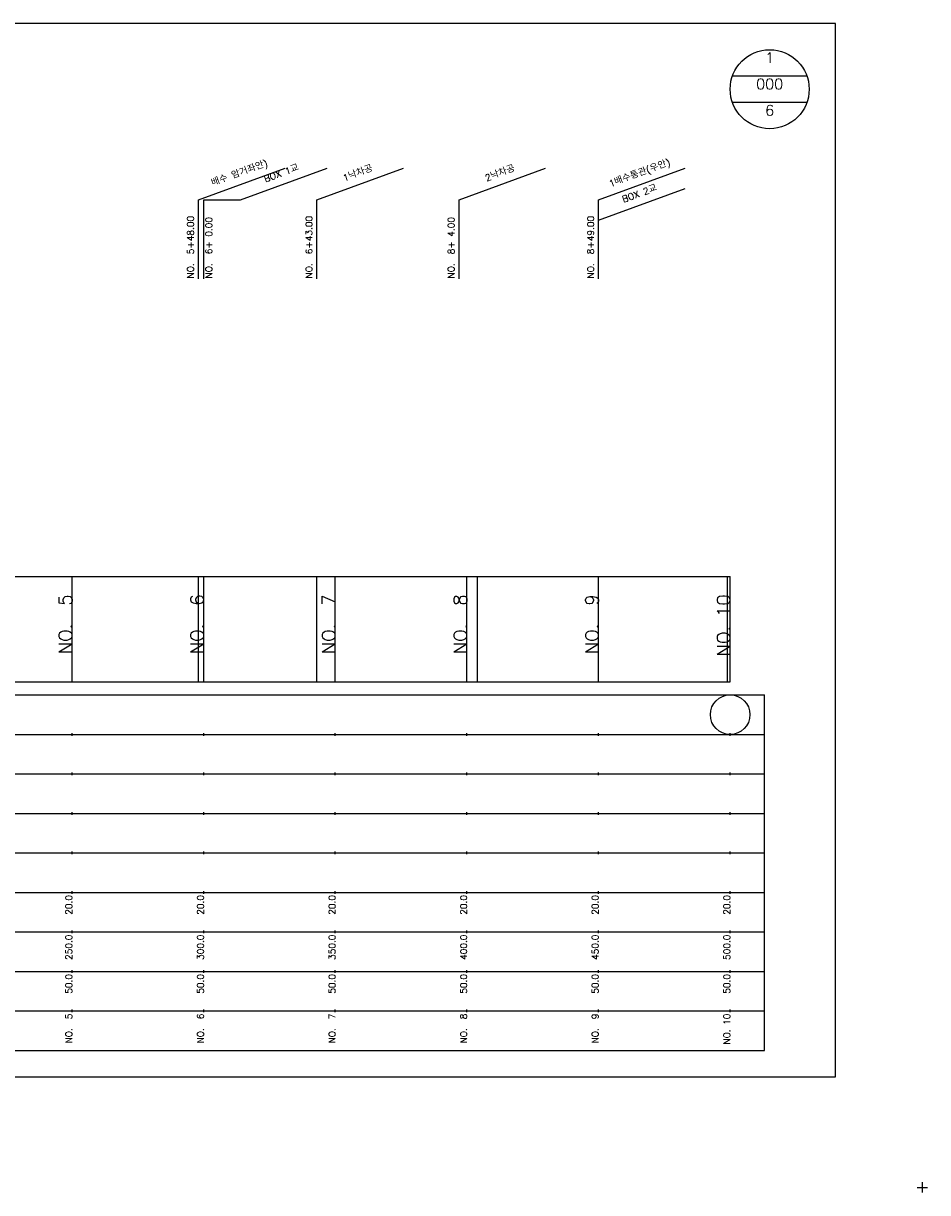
# Model space of a CAD drawing. Extents: x -2 to 685, y -2 to 968.
# Tile 2 of 4: x 342 to 685, y -2 to 442. Entities that reach past the tile are written whole.
import ezdxf
from ezdxf.enums import TextEntityAlignment as Align

# ---------------------------------------------------------------- set-up
doc = ezdxf.new("R2010")
doc.units = 0
doc.header["$LTSCALE"] = 5
for name, color, linetype in [('BOX', 5, 'CONTINUOUS'), ('DT1', 3, 'CONTINUOUS'), ('DT2', 6, 'CONTINUOUS'), ('LT1', 4, 'CONTINUOUS'), ('ST1', 7, 'CONTINUOUS')]:
    doc.layers.add(name, color=color, linetype=linetype)
doc.styles.add('GHS', font='ROMANS.shx', dxfattribs={"bigfont": 'GHS.shx'})

msp = doc.modelspace()

# ---------------------------------------------------------------- linework, layer by layer
at = {"layer": 'BOX'}
msp.add_lwpolyline([(50, 42), (650, 42), (650, 442), (50, 442), (50, 42)], dxfattribs=at)
at = {"layer": 'DT1', "linetype": 'CONTINUOUS'}
msp.add_line((410, 375), (423.96, 375), dxfattribs=at)
at = {"layer": 'LT1', "linetype": 'CONTINUOUS'}
for p, q in [((408, 375), (440.89, 386.97)), ((423.96, 375), (456.85, 386.97)), ((453, 375), (485.89, 386.97)), ((507, 375), (539.89, 386.97)), ((560, 375), (592.89, 386.97)), ((560, 367.3), (592.89, 379.28)), ((408, 345), (408, 375)), ((410, 345), (410, 375)), ((453, 345), (453, 375)), ((507, 345), (507, 375)), ((560, 345), (560, 375))]:
    msp.add_line(p, q, dxfattribs=at)
at = {"layer": 'LT1'}
for p, q in [((360, 192), (360, 232)), ((408, 192), (408, 232)), ((410, 192), (410, 232)), ((453, 192), (453, 232)), ((460, 192), (460, 232)), ((510, 192), (510, 232)), ((514, 192), (514, 232)), ((560, 192), (560, 232)), ((609, 192), (609, 232)), ((610, 192), (610, 232)), ((360, 225.69), (360, 226.69)), ((410, 225.69), (410, 226.69)), ((460, 225.69), (460, 226.69)), ((510, 225.69), (510, 226.69)), ((560, 225.69), (560, 226.69)), ((610, 225.69), (610, 226.69)), ((110, 192), (610, 192)), ((360, 171.5), (360, 172.5)), ((410, 171.5), (410, 172.5)), ((460, 171.5), (460, 172.5)), ((510, 171.5), (510, 172.5)), ((560, 171.5), (560, 172.5)), ((610, 171.5), (610, 172.5)), ((360, 156.5), (360, 157.5)), ((410, 156.5), (410, 157.5)), ((460, 156.5), (460, 157.5)), ((510, 156.5), (510, 157.5)), ((560, 156.5), (560, 157.5)), ((610, 156.5), (610, 157.5)), ((360, 141.5), (360, 142.5)), ((410, 141.5), (410, 142.5)), ((460, 141.5), (460, 142.5)), ((510, 141.5), (510, 142.5)), ((560, 141.5), (560, 142.5)), ((610, 141.5), (610, 142.5)), ((360, 126.5), (360, 127.5)), ((410, 126.5), (410, 127.5)), ((460, 126.5), (460, 127.5)), ((510, 126.5), (510, 127.5)), ((560, 126.5), (560, 127.5)), ((610, 126.5), (610, 127.5)), ((360, 111.5), (360, 112.5)), ((410, 111.5), (410, 112.5)), ((460, 111.5), (460, 112.5)), ((510, 111.5), (510, 112.5)), ((560, 111.5), (560, 112.5)), ((610, 111.5), (610, 112.5)), ((360, 96.5), (360, 97.5)), ((410, 96.5), (410, 97.5)), ((460, 96.5), (460, 97.5)), ((510, 96.5), (510, 97.5)), ((560, 96.5), (560, 97.5)), ((610, 96.5), (610, 97.5)), ((360, 81.5), (360, 82.5)), ((410, 81.5), (410, 82.5)), ((460, 81.5), (460, 82.5)), ((510, 81.5), (510, 82.5)), ((560, 81.5), (560, 82.5)), ((610, 81.5), (610, 82.5)), ((360, 66.5), (360, 67.5)), ((410, 66.5), (410, 67.5)), ((460, 66.5), (460, 67.5)), ((510, 66.5), (510, 67.5)), ((560, 66.5), (560, 67.5)), ((610, 66.5), (610, 67.5))]:
    msp.add_line(p, q, dxfattribs=at)
msp.add_lwpolyline([(110, 232), (160, 232), (210, 232), (260, 232), (310, 232), (360, 232), (410, 232), (460, 232), (510, 232), (560, 232), (610, 232)], dxfattribs=at)
at = {"layer": 'ST1', "linetype": 'CONTINUOUS'}
for p, q in [((639.14, 422), (610.86, 422)), ((639.14, 412), (610.86, 412))]:
    msp.add_line(p, q, dxfattribs=at)
at = {"layer": 'ST1'}
for p, q in [((80, 187), (623, 187)), ((623, 52), (623, 187)), ((87.5, 172), (623, 172)), ((80, 157), (623, 157)), ((87.5, 142), (623, 142)), ((80, 127), (623, 127)), ((80, 112), (623, 112)), ((80, 97), (623, 97)), ((80, 82), (623, 82)), ((80, 67), (623, 67)), ((80, 52), (623, 52)), ((681, 0), (685, 0)), ((683, -2), (683, 2))]:
    msp.add_line(p, q, dxfattribs=at)
at = {"layer": 'ST1', "linetype": 'CONTINUOUS'}
for centre, radius in [((625, 417), 15), ((610, 179.5), 7.5)]:
    msp.add_circle(centre, radius, dxfattribs=at)

# ---------------------------------------------------------------- texts
at = {"layer": 'DT1', "linetype": 'CONTINUOUS', "style": 'GHS'}
for s, p in [('배수 암거좌안)', (424, 383.99)), ('BOX 1교', (439.96, 383.99)), ('1낙차공', (469, 383.99)), ('2낙차공', (523, 383.99)), ('1배수통관(우안)', (576, 383.99)), ('BOX 2교', (576, 376.29))]:
    msp.add_text(s, height=2.5, rotation=20, dxfattribs=at).set_placement(p, align=Align.CENTER)
for s, p in [('NO.  5+48.00', (406.25, 345.12)), ('NO.  6+43.00', (451.25, 345.12)), ('NO.  8+49.00', (558.25, 345.12)), ('NO.  6+ 0.00', (413.18, 345.12)), ('NO.  8+ 4.00', (505.25, 345.12))]:
    msp.add_text(s, height=2.5, rotation=90, dxfattribs=at).set_placement(p)
at = {"layer": 'DT1', "style": 'GHS'}
for s, height, p in [('NO.  5', 5, (360, 225.19)), ('NO.  6', 5, (410, 225.19)), ('NO.  7', 5, (460, 225.19)), ('NO.  8', 5, (510, 225.19)), ('NO.  9', 5, (560, 225.19)), ('NO. 10', 5, (610, 225.19)), (' 20.0', 2.5, (360, 111)), (' 20.0', 2.5, (410, 111)), (' 20.0', 2.5, (460, 111)), (' 20.0', 2.5, (510, 111)), (' 20.0', 2.5, (560, 111)), (' 20.0', 2.5, (610, 111)), ('   250.0', 2.5, (360, 96)), ('   300.0', 2.5, (410, 96)), ('   350.0', 2.5, (460, 96)), ('   400.0', 2.5, (510, 96)), ('   450.0', 2.5, (560, 96)), ('   500.0', 2.5, (610, 96)), ('  50.0', 2.5, (360, 81)), ('  50.0', 2.5, (410, 81)), ('  50.0', 2.5, (460, 81)), ('  50.0', 2.5, (510, 81)), ('  50.0', 2.5, (560, 81)), ('  50.0', 2.5, (610, 81)), ('NO.  5', 2.5, (360, 66)), ('NO.  6', 2.5, (410, 66)), ('NO.  7', 2.5, (460, 66)), ('NO.  8', 2.5, (510, 66)), ('NO.  9', 2.5, (560, 66)), ('NO. 10', 2.5, (610, 66))]:
    msp.add_text(s, height=height, rotation=90, dxfattribs=at).set_placement(p, align=Align.RIGHT)
at = {"layer": 'DT2', "linetype": 'CONTINUOUS', "style": 'GHS'}
for s, p in [('1', (625, 427)), ('000', (625, 417)), ('6', (625, 407))]:
    msp.add_text(s, height=4, dxfattribs=at).set_placement(p, align=Align.CENTER)

doc.saveas('drawing.dxf')
